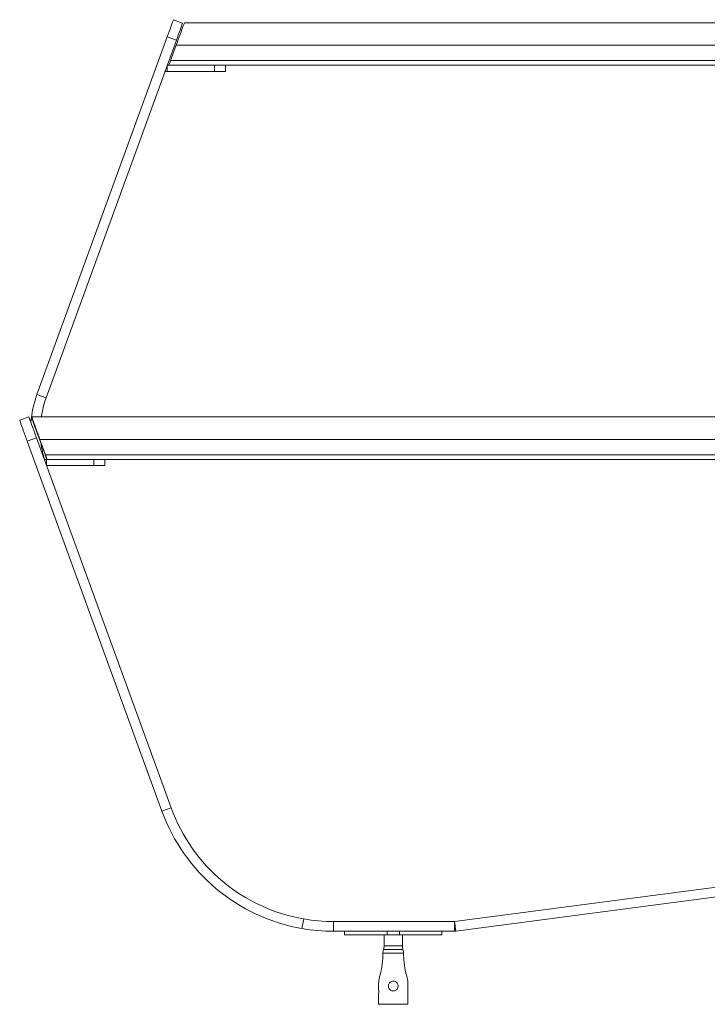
# Model space of a CAD drawing. Header units: millimetres. Extents: x 72 to 2598, y 61 to 1542.
# Tile 3 of 10: x 72 to 637, y 733 to 1542. Entities that reach past the tile are written whole.
import ezdxf

# ---------------------------------------------------------------- set-up
doc = ezdxf.new("R2010")
doc.units = ezdxf.units.MM

msp = doc.modelspace()

# ---------------------------------------------------------------- linework, layer by layer
at = {"color": 7, "linetype": 'Continuous', "lineweight": 15}
for p, q in [((198.511, 1542.397), (206.028, 1539.661)), ((207.52, 1539.892), (1016.781, 1539.892)), ((86.357, 1234.257), (193.381, 1528.301)), ((93.875, 1231.52), (200.898, 1525.565)), ((200.898, 1525.565), (193.381, 1528.301)), ((200.832, 1521.518), (196.191, 1508.767)), ((1016.781, 1521.518), (200.832, 1521.518)), ((196.191, 1508.767), (1016.781, 1508.767)), ((191.554, 1499.892), (193.374, 1499.892)), ((193.374, 1504.892), (193.374, 1499.892)), ((193.374, 1504.892), (194.781, 1504.892)), ((193.374, 1499.892), (232.245, 1499.892)), ((1016.781, 1504.892), (194.781, 1504.892)), ((232.245, 1499.892), (232.245, 1504.892)), ((241.374, 1499.892), (232.245, 1499.892)), ((241.374, 1504.892), (241.374, 1499.892)), ((93.875, 1231.52), (86.357, 1234.257)), ((72.142, 1213.118), (79.659, 1215.854)), ((82.059, 1215.854), (81.787, 1215.854)), ((82.059, 1215.854), (1017.559, 1215.854)), ((92.706, 1185.854), (83.607, 1210.854)), ((85.877, 1198.77), (78.36, 1196.034)), ((85.877, 1198.77), (196.604, 894.551)), ((78.36, 1196.034), (189.086, 891.815)), ((1017.559, 1197.48), (88.746, 1197.48)), ((88.746, 1197.48), (93.387, 1184.729)), ((93.387, 1184.729), (1017.559, 1184.729)), ((92.398, 1180.854), (94.218, 1180.854)), ((94.218, 1180.854), (94.218, 1175.854)), ((94.218, 1180.854), (104.437, 1180.854)), ((94.218, 1175.854), (133.089, 1175.854)), ((1017.559, 1180.854), (104.437, 1180.854)), ((133.089, 1175.854), (133.089, 1180.854)), ((142.218, 1175.854), (133.089, 1175.854)), ((142.218, 1180.854), (142.218, 1175.854)), ((189.086, 891.815), (196.604, 894.551)), ((1016.032, 878.334), (429.548, 801.122)), ((1017.076, 870.403), (430.592, 793.191)), ((305.521, 803.251), (304.139, 795.371)), ((330.04, 793.118), (330.04, 801.118)), ((429.483, 801.118), (330.04, 801.118)), ((429.483, 793.118), (330.04, 793.118)), ((339.142, 793.118), (339.142, 790.118)), ((374.141, 793.118), (374.141, 790.118)), ((384.141, 793.118), (384.141, 790.118)), ((419.142, 793.118), (419.142, 790.118)), ((429.483, 793.118), (429.483, 801.118)), ((430.592, 793.191), (429.548, 801.122)), ((339.142, 790.118), (374.141, 790.118)), ((371.641, 790.118), (371.641, 781.118)), ((374.141, 790.118), (384.141, 790.118)), ((384.141, 790.118), (419.142, 790.118)), ((386.641, 781.118), (386.641, 790.118)), ((387.642, 775.118), (370.642, 775.118)), ((368.493, 733.118), (367.142, 733.118)), ((374.884, 733.118), (368.493, 733.118)), ((383.399, 733.118), (374.884, 733.118)), ((389.79, 733.118), (383.399, 733.118)), ((389.79, 733.118), (391.142, 733.118))]:
    msp.add_line(p, q, dxfattribs=at)
at = {"color": 8, "linetype": 'Continuous', "lineweight": 15}
for p, q in [((83.879, 1210.854), (83.607, 1210.854)), ((92.978, 1185.854), (92.706, 1185.854)), ((371.141, 778.118), (387.141, 778.118)), ((371.641, 781.118), (386.641, 781.118))]:
    msp.add_line(p, q, dxfattribs=at)
at = {"color": 7, "linetype": 'Continuous', "lineweight": 15, "flags": 128}
for points in [[(193.381, 1528.301), (194.183, 1530.506), (194.966, 1532.657), (195.71, 1534.7), (196.396, 1536.586), (197.008, 1538.268), (197.531, 1539.705), (197.952, 1540.86), (198.26, 1541.707), (198.448, 1542.223), (198.511, 1542.397)], [(200.832, 1521.518), (201.64, 1523.737), (202.457, 1525.982), (203.265, 1528.202), (204.047, 1530.349), (204.783, 1532.373), (205.459, 1534.23), (206.059, 1535.877), (206.569, 1537.278), (206.978, 1538.402), (207.277, 1539.224), (207.459, 1539.724), (207.52, 1539.892)], [(206.028, 1539.661), (205.965, 1539.487), (205.777, 1538.971), (205.469, 1538.124), (205.049, 1536.969), (204.526, 1535.532), (203.914, 1533.85), (203.227, 1531.964), (202.483, 1529.921), (201.701, 1527.77), (200.898, 1525.565)], [(194.781, 1504.892), (194.814, 1504.984), (194.913, 1505.256), (195.075, 1505.699), (195.292, 1506.295), (195.557, 1507.024), (195.861, 1507.858), (196.191, 1508.767)], [(79.659, 1215.854), (79.726, 1215.669), (79.927, 1215.119), (80.255, 1214.217), (80.702, 1212.989), (81.256, 1211.466), (81.903, 1209.688), (82.626, 1207.702), (83.406, 1205.559), (84.222, 1203.317), (85.053, 1201.034), (85.877, 1198.77)], [(81.787, 1215.854), (81.815, 1215.778), (81.897, 1215.552), (82.031, 1215.184), (82.213, 1214.684), (82.437, 1214.068), (82.697, 1213.354), (82.985, 1212.564), (83.291, 1211.722), (83.607, 1210.854)], [(88.746, 1197.48), (87.939, 1199.699), (87.122, 1201.944), (86.313, 1204.164), (85.532, 1206.311), (84.795, 1208.335), (84.12, 1210.192), (83.52, 1211.839), (83.01, 1213.241), (82.601, 1214.364), (82.302, 1215.186), (82.12, 1215.686), (82.059, 1215.854)], [(78.36, 1196.034), (77.535, 1198.298), (76.704, 1200.581), (75.888, 1202.823), (75.109, 1204.966), (74.386, 1206.952), (73.739, 1208.73), (73.184, 1210.253), (72.737, 1211.481), (72.409, 1212.382), (72.209, 1212.933), (72.142, 1213.118)], [(92.706, 1185.854), (93.062, 1184.879), (93.403, 1183.941), (93.718, 1183.076), (93.993, 1182.318), (94.22, 1181.697), (94.388, 1181.235), (94.491, 1180.95), (94.526, 1180.854)], [(94.798, 1180.854), (94.764, 1180.946), (94.665, 1181.218), (94.504, 1181.661), (94.287, 1182.257), (94.022, 1182.986), (93.718, 1183.82), (93.387, 1184.729)]]:
    msp.add_lwpolyline(points, dxfattribs=at)
at = {"color": 7, "linetype": 'Continuous', "lineweight": 15}
for centre, radius, start, end in [((169.05, 1204.159), 88, 160, 175.380023), ((169.05, 1204.159), 80, 160, 171.593792), ((169.05, 1204.159), 80, 187.161432, 196.936387), ((330.04, 943.118), 150, 200, 260.05671), ((330.04, 943.118), 142, 200, 260.05671), ((330.04, 943.118), 142, 260.05671, 270), ((330.04, 943.118), 150, 260.05671, 270), ((429.483, 801.618), 0.5, 270, 277.5), ((429.483, 801.618), 8.5, 270, 277.5), ((379.891, 775.118), 9.25, 161.075356, 180), ((362.391, 781.118), 9.25, 341.075356, 0), ((395.891, 781.118), 9.25, 180, 198.924644), ((378.391, 775.118), 9.25, 0, 18.924644)]:
    msp.add_arc(centre, radius, start, end, dxfattribs=at)
for points, knots in [([(370.642, 775.118), (370.618, 773.714), (370.577, 771.235), (370.302, 768.007), (370.002, 765.527), (369.688, 763.465), (369.336, 761.524), (368.945, 759.666), (368.554, 758.009), (368.153, 756.496), (367.697, 754.876), (367.279, 752.79), (367.07, 749.642), (367.17, 745.293), (367.132, 739.576), (367.138, 735.394), (367.142, 733.118)], [0, 0, 0, 0, 0.0994857, 0.1757477, 0.2295053, 0.2765419, 0.323577, 0.3693733, 0.411121, 0.4442304, 0.4803426, 0.5303744, 0.5947057, 0.7035343, 0.8386498, 1, 1, 1, 1]), ([(391.142, 733.118), (391.144, 735.383), (391.149, 739.522), (391.12, 745.144), (391.198, 749.604), (390.997, 753.175), (390.203, 756.282), (389.381, 759.348), (388.828, 762.117), (388.4, 764.68), (388.044, 767.364), (387.716, 770.937), (387.668, 773.625), (387.642, 775.118)], [0, 0, 0, 0, 0.1605932, 0.2934304, 0.398496, 0.4770589, 0.5458432, 0.6252279, 0.7022376, 0.7458228, 0.8094824, 0.8941821, 1, 1, 1, 1]), ([(379.141, 752.118), (378.695, 752.074), (377.801, 751.987), (376.609, 751.306), (375.696, 750.298), (375.169, 749.032), (375.09, 747.667), (375.467, 746.354), (376.255, 745.24), (377.368, 744.447), (378.682, 744.067), (380.046, 744.144), (381.304, 744.663), (382.324, 745.57), (382.987, 746.766), (383.218, 748.115), (382.99, 749.462), (382.33, 750.658), (381.313, 751.563), (380.189, 752.048), (379.44, 752.098), (379.141, 752.118)], [0, 0, 0, 0, 0.0533023, 0.106583, 0.1603654, 0.2140987, 0.2676295, 0.3212239, 0.3746446, 0.42833, 0.4820984, 0.5355633, 0.5888543, 0.64242, 0.6962087, 0.7498081, 0.8033297, 0.8568705, 0.9104196, 0.9642381, 1, 1, 1, 1])]:
    msp.add_open_spline(points, degree=3, knots=knots, dxfattribs=at)

doc.saveas('drawing.dxf')
